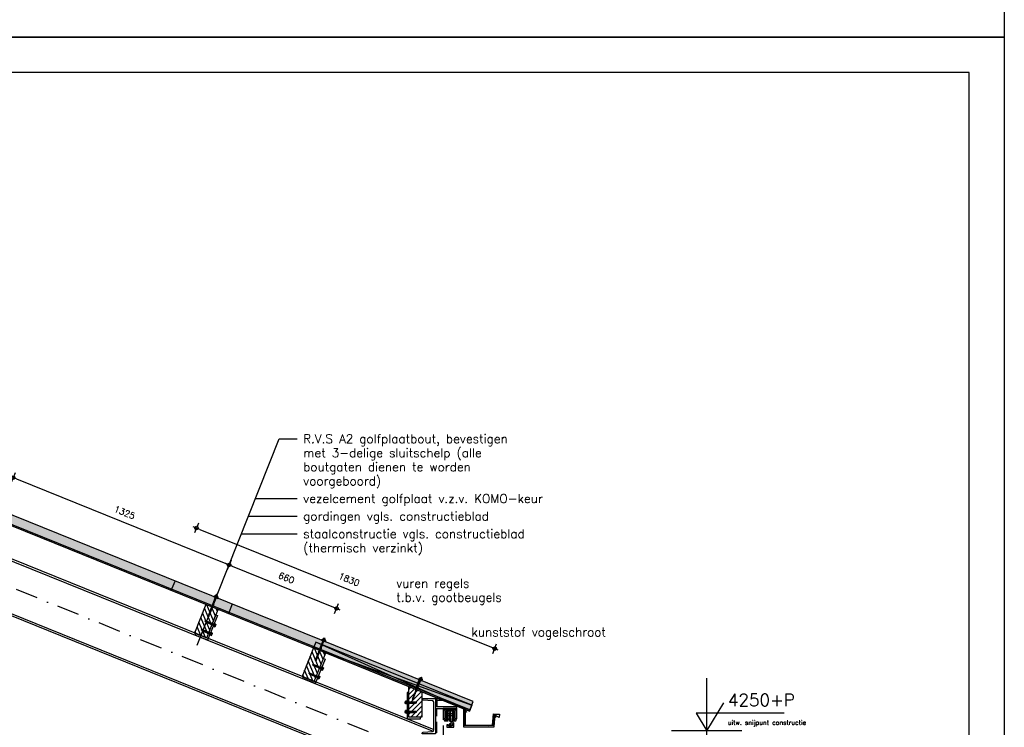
# Model space of a CAD drawing. Extents: x 0 to 38100, y 0 to 35640.
# Tile 26 of 42: x 19619 to 25220, y 19837 to 23860. Entities that reach past the tile are written whole.
import ezdxf
from ezdxf.enums import TextEntityAlignment as Align

# ---------------------------------------------------------------- set-up
doc = ezdxf.new("R2010")
doc.units = 0
doc.header["$LTSCALE"] = 20
doc.header["$PDMODE"] = 1
doc.header["$PDSIZE"] = -3
doc.linetypes.add('DASHDOT2', pattern=[12.7, 6.35, -3.175, 0, -3.175])
doc.linetypes.add('HIDDEN2', pattern=[4.7625, 3.175, -1.5875])
doc.layers.get('0').update_dxf_attribs({"linetype": 'CONTINUOUS'})
doc.layers.get('DEFPOINTS').update_dxf_attribs({"linetype": 'CONTINUOUS'})
for name, color, linetype in [('A--A27--_F123-_SOLID', 7, 'CONTINUOUS'), ('A--A28H-_F-2--', 9, 'CONTINUOUS'), ('A--L$2A-', 7, 'CONTINUOUS'), ('A--L$2A-_F123-', 1, 'CONTINUOUS'), ('A--L21--_F123-', 1, 'CONTINUOUS'), ('A--L27--', 7, 'CONTINUOUS'), ('A--L27--_F-23-', 2, 'CONTINUOUS'), ('A--L27--_F123-', 1, 'CONTINUOUS'), ('A--L28--', 7, 'CONTINUOUS'), ('A--L28--_F-23-', 7, 'CONTINUOUS'), ('A--L28H-_F-23-', 7, 'CONTINUOUS'), ('A--L28S-_F123-', 1, 'CONTINUOUS'), ('A--L31--_F123-', 7, 'CONTINUOUS'), ('A--M$1A-_F123-_MAATV', 7, 'CONTINUOUS'), ('A--M$1A-_F123-_PEILM', 7, 'CONTINUOUS'), ('A--T$1A-_F123-_0_13MM', 8, 'CONTINUOUS'), ('A--T$1A-_F123-_0_18MM', 1, 'CONTINUOUS'), ('A--T$1A-_F123-_0_25MM', 2, 'CONTINUOUS'), ('A--T$1A-_F123-_0_35MM', 3, 'CONTINUOUS'), ('X--LR---_CP', 7, 'CONTINUOUS')]:
    doc.layers.add(name, color=color, linetype=linetype)
doc.styles.add('0_13', font='ROMANS.shx', dxfattribs={"height": 26})
doc.styles.add('0_35', font='ROMANS.shx', dxfattribs={"height": 70})
doc.styles.add('ALFA-0_25', font='ROMANS')
doc.styles.add('MISO', font='ROMANS.shx')
doc.dimstyles.new('DLV18', dxfattribs={"dimscale": 20, "dimtxt": 1.8, "dimasz": 1, "dimexe": 0, "dimexo": 0, "dimgap": 0, "dimtad": 0, "dimdec": 0, "dimrnd": 1, "dimzin": 0, "dimtxsty": 'MISO', "dimblk1": '$DIMDLV', "dimblk2": '$DIMDLV', "dimsah": 1, "dimcen": 0, "dimse1": 1, "dimse2": 1, "dimclrd": 256, "dimclre": 256, "dimclrt": 1, "dimazin": 3, "dimtfac": 1, "dimtdec": 0, "dimtix": 1, "dimtmove": 0, "dimatfit": 3, "dimtvp": 1.5, "dimtolj": 1, "dimtzin": 0})

# ---------------------------------------------------------------- blocks, each defined once
blk = doc.blocks.new('QD28001-')
at = {"layer": 'A--L28--_F-23-', "color": 8, "linetype": 'CONTINUOUS'}
for p, q in [((-3.8, -0.3), (-3.4, 0)), ((-3.4, 0), (3.4, 0)), ((3.4, 0), (3.8, -0.3)), ((-5, -8.1), (-11, -9.7)), ((-11, -10.7), (-11, -9.7)), ((-11, -9.7), (11, -9.7)), ((11, -10.7), (-11, -10.7)), ((-5.5, -7.3), (-4.5, -6.1)), ((-5, -8.1), (-5.5, -7.3)), ((5.5, -7.3), (-5.5, -7.3)), ((5, -8.1), (-5, -8.1)), ((-3.8, -4.8), (-3.8, -0.3)), ((3.8, -4.8), (-3.8, -4.8)), ((3.8, -4.8), (-3.8, -4.8)), ((-2.5, -59), (-2.5, -15.2)), ((-1.9, -4.8), (-1.9, -0.3)), ((1.9, -4.8), (1.9, -0.3)), ((2.5, -59), (2.5, -15.2)), ((3.8, -0.3), (3.8, -4.8)), ((4.5, -6.1), (5.5, -7.3)), ((5, -8.1), (5.5, -7.3)), ((11, -9.7), (5, -8.1)), ((11, -10.7), (11, -9.7)), ((3.3, -89.4), (-3.2, -88)), ((3.3, -91.9), (-3.2, -90.6)), ((3.3, -94.5), (-3.2, -93.1)), ((3.3, -97), (-3.2, -95.7)), ((3.3, -99.6), (-3.2, -98.2)), ((3.3, -102.1), (-3.2, -100.7)), ((3.3, -104.7), (-3.2, -103.3)), ((3.3, -107.2), (-3.2, -105.8)), ((3.3, -109.8), (-3.2, -108.4)), ((3.3, -112.3), (-3.2, -110.9)), ((-2.5, -84.4), (-2.5, -67)), ((-2.5, -84.4), (-2.1, -86.8)), ((-2.1, -87.6), (-2.1, -86.8)), ((-2.1, -88.4), (-2.1, -90.2)), ((-2.1, -90.9), (-2.1, -92.7)), ((-2.1, -93.5), (-2.1, -95.3)), ((-2.1, -96), (-2.1, -97.8)), ((-2.1, -98.6), (-2.1, -100.4)), ((-2.1, -101.1), (-2.1, -102.9)), ((-2.1, -103.7), (-2.1, -105.5)), ((-2.1, -106.2), (-2.1, -108)), ((-2.1, -108.8), (-2.1, -110.6)), ((-2.1, -111.3), (-2.1, -113.1)), ((3.3, -86.8), (0.1, -86.2)), ((2.1, -89), (2.1, -87.2)), ((2.1, -89.7), (2.1, -91.6)), ((2.1, -92.3), (2.1, -94.1)), ((2.1, -94.8), (2.1, -96.7)), ((2.1, -97.4), (2.1, -99.2)), ((2.1, -99.9), (2.1, -101.8)), ((2.1, -102.5), (2.1, -104.3)), ((2.1, -105), (2.1, -106.9)), ((2.1, -107.6), (2.1, -109.4)), ((2.1, -110.1), (2.1, -111.9)), ((2.5, -84.4), (2.2, -86.3)), ((2.5, -84.4), (2.5, -67)), ((3.3, -114.9), (-3.2, -113.5)), ((3.3, -117.4), (-3.2, -116)), ((3.3, -120), (-3.2, -118.6)), ((-2.1, -113.9), (-2.1, -115.7)), ((-2.1, -116.4), (-2.1, -118.2)), ((-2.1, -118.9), (-2.1, -120.8)), ((3.3, -130.1), (-0.2, -129.4)), ((3.3, -127.5), (0.1, -126.9)), ((3.3, -132.6), (0.3, -132)), ((2.1, -112.7), (2.1, -114.5)), ((2.1, -115.2), (2.1, -117)), ((2.1, -117.8), (2.1, -119.6)), ((2.1, -120.3), (2.1, -127)), ((2.1, -120.3), (2.1, -122.1)), ((2.1, -127.9), (2.1, -129.7)), ((2.1, -130.4), (2.1, -132.3))]:
    blk.add_line(p, q, dxfattribs=at)
for points in [[(6.2, -6.1), (-6.2, -6.1), (-6.2, -4.8), (6.2, -4.8)], [(-2.1, -87.6), (3.3, -89.4), (2.1, -89.7), (-3.2, -88)], [(-2.1, -90.2), (3.3, -91.9), (2.1, -92.3), (-3.2, -90.6)], [(-2.1, -92.7), (3.3, -94.5), (2.1, -94.8), (-3.2, -93.1)], [(-2.1, -95.3), (3.3, -97), (2.1, -97.4), (-3.2, -95.7)], [(-2.1, -97.8), (3.3, -99.6), (2.1, -99.9), (-3.2, -98.2)], [(-2.1, -100.4), (3.3, -102.1), (2.1, -102.5), (-3.2, -100.7)], [(-2.1, -102.9), (3.3, -104.7), (2.1, -105), (-3.2, -103.3)], [(-2.1, -105.5), (3.3, -107.2), (2.1, -107.6), (-3.2, -105.8)], [(-2.1, -108), (3.3, -109.8), (2.1, -110.1), (-3.2, -108.4)], [(-2.1, -110.6), (3.3, -112.3), (2.1, -112.7), (-3.2, -110.9)], [(2.1, -87.2), (0.1, -86.2), (2.1, -86.3), (3.3, -86.8)], [(-2.1, -113.1), (3.3, -114.9), (2.1, -115.2), (-3.2, -113.5)], [(-2.1, -115.7), (3.3, -117.4), (2.1, -117.8), (-3.2, -116)], [(-2.1, -118.2), (3.3, -120), (2.1, -120.3), (-3.2, -118.6)], [(2.1, -127.9), (0.1, -126.9), (2.1, -127), (3.3, -127.5)]]:
    blk.add_lwpolyline(points, close=True, dxfattribs=at)
for points in [[(-2.5, -67), (-1.9, -63.3), (-1.9, -59), (-3.7, -59, 0.215905), (-2.5, -67, 0.240288)], [(2.5, -67), (1.9, -63.3), (1.9, -59), (3.7, -59, -0.215905), (2.5, -67, -0.240288)], [(-2.1, -126.5, -0.245375), (-1.3, -126.9, -0.082052), (-0.2, -129.2, -0.040501), (0.3, -131.9, -0.029739), (0.5, -135.6, -0.004166)]]:
    blk.add_lwpolyline(points, format="xyb", dxfattribs=at)
for points in [[(-2.1, -118.9), (-2.1, -128.3), (-3.2, -128.7), (-2.1, -129.1), (-2.1, -130.9), (-3.2, -131.3), (-2.1, -131.6), (-2.1, -134), (0, -136.1), (2.1, -134), (2.1, -133)], [(-0.3, -128.9), (3.3, -130.1), (2.1, -130.4), (-0.1, -129.7)], [(0.3, -131.7), (3.3, -132.6), (2.1, -133), (0.4, -132.4)]]:
    blk.add_lwpolyline(points, dxfattribs=at)
for centre, radius, start, end in [((-2.9, -1.6), 1.57, 52.1205, 127.8795), ((0, -5.8), 5.77, 70.5292, 109.4708), ((2.9, -1.6), 1.57, 52.1205, 127.8795), ((-5.9, -16.8), 6.13, 100.6396, 178.4291), ((0, -65.2), 50, 76.1169, 103.8831), ((5.8, -16.8), 6.13, 1.571, 79.361)]:
    blk.add_arc(centre, radius, start, end, dxfattribs=at)
at = {"layer": 'X--LR---_CP', "linetype": 'CONTINUOUS'}
blk.add_point((0, 0), dxfattribs=at)
blk = doc.blocks.new('QD28002-')
at = {"layer": 'A--L28--_F-23-', "color": 8, "linetype": 'CONTINUOUS'}
for p, q in [((-10.2, 0), (-10.2, 3)), ((10.3, 3), (-10.2, 3)), ((10.3, 0), (-10.2, 0)), ((-7.5, 10.5), (7.5, 10.5)), ((-7.5, 3), (-7.5, 10.5)), ((-3.8, 3), (-3.8, 10.5)), ((0, 15), (0, -54.5)), ((3.7, 3), (3.7, 10.5)), ((7.5, 3), (7.5, 10.5)), ((10.3, 0), (10.3, 3)), ((-1.9, 0), (-4.7, -1)), ((4.7, -2.2), (-4.7, -5.5)), ((4.7, -6.7), (-4.7, -10)), ((4.7, -11.2), (-4.7, -14.5)), ((4.7, -15.7), (-4.7, -19)), ((4.7, -20.2), (-4.7, -23.5)), ((4.7, -24.7), (-4.7, -28)), ((4.7, -29.2), (-4.7, -32.5)), ((4.7, -33.7), (-4.7, -37)), ((4.7, -38.2), (-4.7, -41.5)), ((4.7, -42.7), (-4.7, -46)), ((-3.2, 0), (-3.2, -46.3)), ((-3.2, -46.3), (-1.5, -50)), ((1.5, -50), (-1.5, -50)), ((3.2, -46.3), (1.5, -50)), ((3.2, 0), (3.2, -46.3))]:
    blk.add_line(p, q, dxfattribs=at)
for centre, major_axis, ratio, start_param, end_param in [((-5.6, 9), (-1.87, 0), 0.8, -3.141593, 0), ((0, 9), (-3.75, 0), 0.4, 3.141592, 6.283189), ((5.6, 9), (-1.87, 0), 0.8, -3.141593, 0)]:
    blk.add_ellipse(centre, major_axis=major_axis, ratio=ratio, start_param=start_param, end_param=end_param, dxfattribs=at)
at = {"layer": 'X--LR---_CP', "linetype": 'CONTINUOUS'}
blk.add_point((0, 0), dxfattribs=at)
blk = doc.blocks.new('*X7')
at = {"color": 0}
for p, q in [((16538.7, 19791.4), (16608.4, 19861.1)), ((16538.7, 19819.7), (16580.2, 19861.1)), ((16538.7, 19848), (16551.9, 19861.1)), ((16538.7, 19763.1), (16613.7, 19838.1)), ((16538.7, 19734.8), (16613.7, 19809.8)), ((16538.7, 19706.6), (16613.7, 19781.6)), ((16546.6, 19686.1), (16613.7, 19753.3)), ((16574.9, 19686.1), (16613.7, 19725)), ((16603.2, 19686.1), (16613.7, 19696.7))]:
    blk.add_line(p, q, dxfattribs=at)
blk = doc.blocks.new('QD28H46-')
at = {"layer": 'A--L28H-_F-23-', "color": 2}
blk.add_lwpolyline([(0, 0), (0, 175), (75, 175), (75, 0)], close=True, dxfattribs=at)
at = {"layer": 'X--LR---_CP'}
blk.add_point((0, 0), dxfattribs=at)
at = {"layer": 'A--A28H-_F-2--'}
blk.add_blockref('*X7', (-16538.7, -19686.1), dxfattribs=at)
blk = doc.blocks.new('QD20601-')
at = {"layer": 'A--L28--_F-23-', "color": 1, "linetype": 'CONTINUOUS'}
blk.add_lwpolyline([(-9, 141), (-9, -9), (66, -9), (66, 0), (0, 0), (0, 0), (0, 141)], close=True, dxfattribs=at)
at = {"layer": 'X--LR---_CP', "linetype": 'CONTINUOUS'}
blk.add_point((0, 0), dxfattribs=at)
blk = doc.blocks.new('QD28003-')
at = {"layer": 'X--LR---_CP', "linetype": 'CONTINUOUS'}
blk.add_point((0, 0), dxfattribs=at)
at = {"layer": 'A--L28--', "color": 1, "linetype": 'CONTINUOUS'}
for name, p in [('QD28001-', (0, 74.1)), ('QD28H46-', (-37.5, -175)), ('QD20601-', (-37.5, -175))]:
    blk.add_blockref(name, p, dxfattribs=at)
at = {"layer": 'A--L28--', "color": 1, "linetype": 'CONTINUOUS', "rotation": 90}
for p in [(-46.5, -91), (-46.5, -144.3)]:
    blk.add_blockref('QD28002-', p, dxfattribs=at)
blk = doc.blocks.new('$DIMDLV')
at = {"color": 0}
for p, q in [((-1, 0), (1, 0)), ((0, -1.5), (0, 1.5))]:
    blk.add_line(p, q, dxfattribs=at)
blk.add_circle((0, 0), 0.5, dxfattribs=at)
blk = doc.blocks.new('*D45')
at = {"layer": 'A--M$1A-_F123-_MAATV'}
blk.add_line((19599.9, 21249.2), (20791.4, 20767.8), dxfattribs=at)
at = {"layer": 'DEFPOINTS', "color": 0}
for p in [(19484.9, 21017.9), (20809.9, 20760.3), (20713.4, 20521.6)]:
    blk.add_point(p, dxfattribs=at)
at = {"layer": 'A--M$1A-_F123-_MAATV', "xscale": 20, "yscale": 20, "zscale": 20}
for p, rotation in [((19581.4, 21256.7), 157.9999999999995), ((20809.9, 20760.3), 337.9999999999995)]:
    blk.add_blockref('$DIMDLV', p, dxfattribs=dict(at, rotation=rotation))
at = {"layer": 'A--M$1A-_F123-_MAATV', "color": 1, "insert": (20215.9, 21058.6), "char_height": 36, "attachment_point": 5, "rotation": 338, "style": 'MISO'}
blk.add_mtext('\\A1;1325', dxfattribs=at)
blk = doc.blocks.new('QD20674-')
at = {"layer": 'A--L28--_F-23-', "color": 3, "linetype": 'CONTINUOUS'}
blk.add_lwpolyline([(0, -100), (0, 100), (75, 100), (75, 95.6, -0.391021), (70.9, 91.1), (16.3, 86.7, 0.39104), (8.5, 78.2), (8.5, -78.2, 0.39104), (16.3, -86.7), (70.9, -91.1, -0.391021), (75, -95.6), (75, -100)], format="xyb", close=True, dxfattribs=at)
at = {"layer": 'X--LR---_CP', "color": 4, "linetype": 'CONTINUOUS'}
for p in [(0, 0), (0, 0), (8.5, 0)]:
    blk.add_point(p, dxfattribs=at)
blk = doc.blocks.new('QD27102-')
at = {"layer": 'A--L27--_F-23-', "color": 2, "linetype": 'CONTINUOUS'}
for points in [[(0, 0), (0, -99), (175, -99), (181, -32.5), (175, -32), (169, -93), (6, -93), (6, -34)], [(10, -10), (10, -90), (165, -90), (170.87, -26.41), (206, -28), (203, -47), (189, -40)]]:
    blk.add_lwpolyline(points, dxfattribs=at)
for points in [[(6, -34), (6, 0), (7.73, 1), (17.73, -16.32), (16, -17.32), (8, -3.5), (8, -34)], [(180.14, -46.91), (182, -27), (201.91, -28.86), (201.63, -31.85), (184.71, -30.27), (183.13, -47.19)]]:
    blk.add_lwpolyline(points, close=True, dxfattribs=at)
at = {"layer": 'X--LR---_CP'}
blk.add_point((0, 0), dxfattribs=at)
blk = doc.blocks.new('QD28H46A')
at = {"layer": 'A--A28H-_F-2--', "linetype": 'CONTINUOUS'}
h = blk.add_hatch(dxfattribs=at)
h.set_pattern_fill('ALFALINE', color=256, scale=20, style=0, pattern_type=2)
h.set_pattern_definition([(45, (-28800.83, -45005.233), (-14.1421356, 14.1421356), [])])
h.paths.add_polyline_path([(0, 0), (0, 175), (75, 144.7), (75, 0)])
at = {"layer": 'A--L28H-_F-23-', "color": 2}
blk.add_lwpolyline([(0, 0), (0, 175), (75, 144.7), (75, 0)], close=True, dxfattribs=at)
at = {"layer": 'X--LR---_CP'}
blk.add_point((0, 0), dxfattribs=at)
blk = doc.blocks.new('QD28007-')
at = {"layer": 'X--LR---_CP'}
blk.add_point((0, 0), dxfattribs=at)
at = {"layer": 'A--L28--', "color": 1, "linetype": 'CONTINUOUS'}
for name, p, rotation in [('QD28001-', (-3.7, 81.4), 338), ('QD28002-', (-84, -60.7), 90), ('QD28002-', (-84, -114), 90)]:
    blk.add_blockref(name, p, dxfattribs=dict(at, rotation=rotation))
at = {"layer": 'A--L28--'}
blk.add_blockref('QD28H46A', (-75, -144.7), dxfattribs=at)
at = {"layer": 'A--L28--', "color": 1, "linetype": 'CONTINUOUS'}
blk.add_blockref('QD20601-', (-75, -144.7), dxfattribs=at)
blk = doc.blocks.new('*D48')
at = {"layer": 'A--M$1A-_F123-_MAATV'}
blk.add_line((20642.8, 20962.7), (22302.5, 20292.1), dxfattribs=at)
at = {"layer": 'DEFPOINTS', "color": 0}
for p in [(20502.5, 20668.8), (22321, 20284.6), (22199.3, 19983.3)]:
    blk.add_point(p, dxfattribs=at)
at = {"layer": 'A--M$1A-_F123-_MAATV', "xscale": 20, "yscale": 20, "zscale": 20}
for p, rotation in [((20624.3, 20970.2), 157.9999999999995), ((22321, 20284.6), 337.9999999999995)]:
    blk.add_blockref('$DIMDLV', p, dxfattribs=dict(at, rotation=rotation))
at = {"layer": 'A--M$1A-_F123-_MAATV', "color": 1, "insert": (21492.9, 20677.5), "char_height": 36, "attachment_point": 5, "rotation": 338, "style": 'MISO'}
blk.add_mtext('\\A1;1830', dxfattribs=at)
blk = doc.blocks.new('*D49')
at = {"layer": 'A--M$1A-_F123-_MAATV'}
blk.add_line((20828.4, 20752.8), (21403.3, 20520.6), dxfattribs=at)
at = {"layer": 'DEFPOINTS', "color": 0}
for p in [(20713.4, 20521.6), (21421.8, 20513.1), (21325.4, 20274.4)]:
    blk.add_point(p, dxfattribs=at)
at = {"layer": 'A--M$1A-_F123-_MAATV', "xscale": 20, "yscale": 20, "zscale": 20}
for p, rotation in [((20809.9, 20760.3), 158), ((21421.8, 20513.1), 337.9999999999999)]:
    blk.add_blockref('$DIMDLV', p, dxfattribs=dict(at, rotation=rotation))
at = {"layer": 'A--M$1A-_F123-_MAATV', "color": 1, "insert": (21136.1, 20686.8), "char_height": 36, "attachment_point": 5, "rotation": 338, "style": 'MISO'}
blk.add_mtext('\\A1;660', dxfattribs=at)
blk = doc.blocks.new('OO-PM-02')
at = {"layer": 'A--M$1A-_F123-_PEILM', "color": 1}
blk.add_line((10, 0), (-10, 0), dxfattribs=at)
at = {"layer": 'A--M$1A-_F123-_PEILM', "color": 2}
blk.add_lwpolyline([(22, 5), (-3, 5), (0, 0), (4.8, 8)], dxfattribs=at)
at = {"layer": 'A--T$1A-_F123-_0_13MM', "color": 8, "style": '0_13', "flags": 1}
blk.add_attdef('NULPUNT', text='', height=0.5, rotation=59.0362, dxfattribs=at).set_placement((2.4, 4), align=Align.BOTTOM_RIGHT)
at = {"layer": 'A--T$1A-_F123-_0_13MM', "color": 8, "style": '0_13'}
blk.add_attdef('BIJSCHRIFT', (6, 1.7), '', height=1.3, dxfattribs=at)
at = {"layer": 'A--T$1A-_F123-_0_35MM', "color": 3, "style": '0_35'}
blk.add_attdef('PEIL', (6, 7), '', height=3.5, dxfattribs=at)
blk = doc.blocks.new('KA-A1-2X')
at = {"layer": 'A--L$2A-_F123-', "color": 1}
blk.add_line((1251, 594), (1261, 594), dxfattribs=at)
at = {"layer": 'A--L$2A-_F123-'}
blk.add_lwpolyline([(0, 0), (0, 594), (1261, 594), (1261, 0)], close=True, dxfattribs=at)
at = {"layer": 'A--L$2A-_F123-', "color": 4}
blk.add_lwpolyline([(10, 10), (1251, 10), (1251, 584), (10, 584)], close=True, dxfattribs=at)

msp = doc.modelspace()

# ---------------------------------------------------------------- linework, layer by layer
at = {"layer": 'A--A27--_F123-_SOLID', "color": 16, "linetype": 'CONTINUOUS'}
msp.add_solid([(18351.6, 21482.9), (18370.7, 21530.2), (22180.2, 19936), (22199.3, 19983.3)], dxfattribs=at)
at = {"layer": 'A--A27--_F123-_SOLID', "color": 7, "linetype": 'CONTINUOUS'}
msp.add_solid([(18349.1, 21476.8), (18351.6, 21482.9), (22177.7, 19930), (22180.2, 19936)], dxfattribs=at)
at = {"layer": 'A--L21--_F123-', "color": 1, "linetype": 'CONTINUOUS'}
msp.add_line((22027.7, 19989.8), (21992.7, 19989.8), dxfattribs=at)
at = {"layer": 'A--L21--_F123-', "color": 8, "linetype": 'HIDDEN2'}
msp.add_lwpolyline([(22027.7, 16567.4), (21992.7, 16567.4), (21992.7, 19943.8), (22027.7, 19943.8)], close=True, dxfattribs=at)
at = {"layer": 'A--L27--_F123-', "color": 8, "linetype": 'CONTINUOUS'}
for p, q in [((22177.7, 19930), (14478.1, 23040.8)), ((22180.2, 19936), (14480.6, 23046.8))]:
    msp.add_line(p, q, dxfattribs=at)
at = {"layer": 'A--L27--_F123-', "color": 1, "linetype": 'CONTINUOUS'}
for p, q in [((22199.3, 19983.3), (14771.6, 22984.3)), ((20481, 20615.5), (20502.5, 20668.8)), ((20827.7, 20537.4), (20806.2, 20484.1)), ((22177.7, 19930), (22199.3, 19983.3))]:
    msp.add_line(p, q, dxfattribs=at)
at = {"layer": 'A--L27--_F123-', "color": 3, "linetype": 'CONTINUOUS'}
msp.add_line((21870, 20054.3), (21891.6, 20107.6), dxfattribs=at)
at = {"layer": 'A--L27--_F123-', "color": 7, "linetype": 'CONTINUOUS'}
msp.add_lwpolyline([(22177.7, 19930), (22190.9, 19962.4), (21303.7, 20320.9), (21290.6, 20288.4), (22190.9, 19962.4), (22177.7, 19930), (21303.7, 20320.9), (21290.6, 20288.4), (22177.7, 19930)], close=True, dxfattribs=at)
at = {"layer": 'A--L28S-_F123-', "color": 1}
for p, q in [((21977.3, 19822.2), (14374.7, 22893.9)), ((21966.6, 19815), (14386.7, 22877.5)), ((21688, 19627.1), (14386.7, 22577)), ((21677.3, 19619.9), (14386.7, 22565.5))]:
    msp.add_line(p, q, dxfattribs=at)
at = {"layer": 'A--L28S-_F123-', "color": 8, "linetype": 'DASHDOT2'}
msp.add_line((21838.4, 19716.5), (14386.7, 22727.2), dxfattribs=at)
at = {"layer": 'A--L31--_F123-'}
for p, q in [((22064.8, 19913.7), (22056.2, 19913.7)), ((22064.8, 19901.7), (22056.2, 19901.7)), ((22080.8, 19913.7), (22072.3, 19913.7)), ((22080.8, 19901.7), (22072.3, 19901.7))]:
    msp.add_line(p, q, dxfattribs=at)
for points in [[(22106.5, 19943.8), (22106.5, 19953.8), (22106.5, 19953.8), (21994.2, 19953.8), (21994.2, 20003.1), (21984.2, 20003.1), (21984.2, 19943.8)], [(22027.7, 19943.8), (22027.7, 19943.8), (22027.7, 19889.4), (22035.1, 19873.8), (22056.2, 19873.8), (22056.2, 19880), (22039.1, 19880), (22034, 19890.8), (22034, 19937.5), (22100.2, 19937.5), (22100.2, 19890.8), (22095.2, 19880), (22080.8, 19880), (22080.8, 19873.8), (22099.2, 19873.8), (22106.5, 19889.4), (22106.5, 19943.8), (22027.7, 19943.8)], [(22080.8, 19880), (22080.8, 19887.5), (22090.4, 19887.5), (22092.7, 19892.5), (22092.7, 19930), (22041.5, 19930), (22041.5, 19892.5), (22043.8, 19887.5), (22056.2, 19887.5), (22056.2, 19880), (22039.1, 19880), (22034, 19890.8), (22034, 19937.5), (22100.2, 19937.5), (22100.2, 19890.8), (22095.2, 19880), (22080.8, 19880)], [(22072.3, 19921.2), (22064.8, 19921.2), (22064.8, 19873.8), (22081.4, 19857.1), (22081.4, 19844.9), (22055.6, 19844.9), (22055.6, 19851.8), (22048.1, 19851.8), (22048.1, 19837.4), (22088.9, 19837.4), (22088.9, 19860.2), (22072.3, 19876.9)], [(22075.1, 19851.4), (22060.5, 19851.4), (22060.5, 19844.9), (22075.1, 19844.9)], [(22072.2, 19857.2), (22063.2, 19857.2), (22063.2, 19844.9), (22072.2, 19844.9)]]:
    msp.add_lwpolyline(points, close=True, dxfattribs=at)
for points in [[(22056.2, 19890.2), (22056.2, 19923.9, 0.592178), (22047, 19923.9), (22047, 19890.2, 0.592178)], [(22090, 19890.2), (22090, 19923.9, 0.592178), (22080.8, 19923.9), (22080.8, 19890.2, 0.592178)]]:
    msp.add_lwpolyline(points, format="xyb", close=True, dxfattribs=at)
at = {"layer": 'A--M$1A-_F123-_PEILM', "color": 1, "linetype": 'CONTINUOUS'}
msp.add_line((23527.7, 14837.4), (23527.7, 20117.4), dxfattribs=at)
at = {"layer": 'A--T$1A-_F123-_0_18MM', "linetype": 'CONTINUOUS'}
for p, q in [((20628.9, 20303.6), (21094.7, 21477.7)), ((21094.7, 21477.7), (21198.2, 21477.7)), ((20959.8, 21137.7), (21198.2, 21137.7)), ((20920.1, 21037.7), (21198.2, 21037.7)), ((20880.5, 20937.7), (21198.2, 20937.7))]:
    msp.add_line(p, q, dxfattribs=at)
for points in [[(21361.7, 20297.4, 0, 13, 0), (21388.3, 20328.7, 0, 0, 0), (21661.4, 20650.2, 0, 0, 0), (21744.6, 20650.2, 0, 0, 0)], [(21891.6, 20107.6, 0, 13, 0), (21918.1, 20138.9, 0, 0, 0), (22117, 20373, 0, 0, 0), (22175.9, 20373, 0, 0, 0)], [(22290.7, 19841, 0, 13.3, 0), (22311.3, 19803.3, 0, 0, 0), (22340, 19756.5, 0, 0, 0), (22400, 19756.5, 0, 0, 0)]]:
    msp.add_lwpolyline(points, format="xyseb", dxfattribs=at)

# ---------------------------------------------------------------- block references
at = {"layer": 'A--L$2A-', "xscale": 20, "yscale": 20}
for p in [(0, 23760), (0, 11880)]:
    msp.add_blockref('KA-A1-2X', p, dxfattribs=at)
at = {"layer": 'A--L27--', "color": 1, "linetype": 'CONTINUOUS'}
msp.add_blockref('QD27102-', (22142.7, 19940), dxfattribs=at)
at = {"layer": 'A--L28--', "color": 1, "linetype": 'CONTINUOUS', "xscale": -1, "rotation": 338.0000000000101}
for p in [(20713.4, 20521.6), (21325.4, 20274.4)]:
    msp.add_blockref('QD28003-', p, dxfattribs=at)
at = {"layer": 'A--L28--'}
msp.add_blockref('QD28007-', (21907.5, 20039.1), dxfattribs=at)
at = {"layer": 'A--L28--', "rotation": 180}
msp.add_blockref('QD20674-', (21984.2, 19900.3), dxfattribs=at)
at = {"layer": 'A--M$1A-_F123-_PEILM', "linetype": 'CONTINUOUS', "xscale": 20, "yscale": 20}
msp.add_blockref('OO-PM-02', (23527.7, 19817.4), dxfattribs=at).add_auto_attribs({'PEIL': '4250+P', 'BIJSCHRIFT': 'uitw. snijpunt constructie'})

# ---------------------------------------------------------------- texts
at = {"layer": 'A--T$1A-_F123-_0_25MM', "style": 'ALFA-0_25'}
for s, p in [('R.V.S A2 golfplaatbout, bevestigen', (21231.6, 21452.7)), ('met 3-delige sluitschelp (alle', (21231.6, 21372.7)), ('boutgaten dienen te worden', (21231.6, 21292.7)), ('voorgeboord)', (21231.6, 21212.7)), ('vezelcement golfplaat v.z.v. KOMO-keur', (21231.6, 21112.7)), ('gordingen vgls. constructieblad', (21231.6, 21012.7)), ('staalconstructie vgls. constructieblad', (21231.6, 20912.7)), ('(thermisch verzinkt)', (21231.6, 20832.7))]:
    msp.add_text(s, height=50, dxfattribs=at).set_placement(p)
at = {"layer": 'A--T$1A-_F123-_0_25MM', "linetype": 'CONTINUOUS', "style": 'ALFA-0_25'}
for s, p in [('vuren regels', (21761.1, 20631.2)), ('t.b.v. gootbeugels', (21761.1, 20551.2)), ('kunststof vogelschroot', (22189, 20354))]:
    msp.add_text(s, height=50, dxfattribs=at).set_placement(p)

# ---------------------------------------------------------------- dimensions: what is measured, and where the dimension line sits
at = {"layer": 'A--M$1A-_F123-_MAATV'}
for p1, p2, distance, picture, middle in [((19484.9, 21017.9), (20713.4, 20521.6), 257.5, '*D45', (20215.9, 21058.6)), ((20502.5, 20668.8), (22199.3, 19983.3), 325, '*D48', (21492.9, 20677.5)), ((20713.4, 20521.6), (21325.4, 20274.4), 257.5, '*D49', (21136.1, 20686.8))]:
    dim = msp.add_aligned_dim(p1=p1, p2=p2, distance=distance, dimstyle='DLV18', dxfattribs=at)
    dim.commit()
    dim.dimension.update_dxf_attribs({"geometry": picture, "text_midpoint": middle})

doc.saveas('drawing.dxf')
